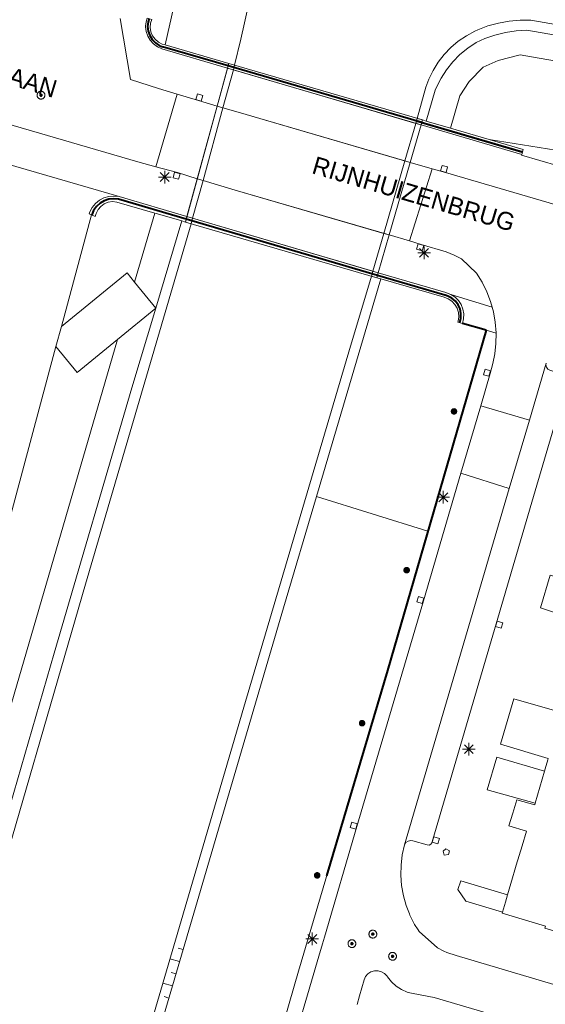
# Model space of a CAD drawing. Header units: metres. Extents: x 135779 to 137489, y 452643 to 455118.
# Tile 230 of 256: x 136888 to 136929, y 453266 to 453344. Entities that reach past the tile are written whole.
import ezdxf

# ---------------------------------------------------------------- set-up
doc = ezdxf.new("R2010")
doc.units = ezdxf.units.M
doc.linetypes.add('DGN_Style_4', pattern=[89.853097, 44.898487, -22.449243, 0.056123, -22.449243])
for name, color, linetype, lineweight in [('KTop_BTD_Groenvoorziening', 62, 'Continuous', 13), ('KTop_BTD_Groenvoorziening_gras- en kruidachtigen', 62, 'Continuous', 13), ('KTop_BTD_Groenvoorziening_heesters', 62, 'Continuous', 13), ('KTop_OBD_Brug_dek', 11, 'Continuous', 13), ('KTop_ORL_Kunstwerk (t)', 7, 'Continuous', 13), ('KTop_ORL_Weg_Straatnaam (t)', 7, 'Continuous', 13), ('KTop_PAL_Lichtmast', 40, 'Continuous', 13), ('KTop_PND_Grondvlaksituatie van BAG-pand [tachy]', 1, 'Continuous', 13), ('KTop_PUT_Brandkraan of -put', 1, 'Continuous', 13), ('KTop_PUT_Inspectie- of rioolput', 15, 'Continuous', 13), ('KTop_PUT_Kolk', 15, 'Continuous', 13), ('KTop_SHD_Hek (l)', 15, 'DGN_Style_4', 40), ('KTop_SHD_Kademuur', 16, 'Continuous', 13), ('KTop_SHD_Muur', 15, 'Continuous', 13), ('KTop_SYM_Taludsymbool', 7, 'Continuous', 13), ('KTop_VGO_Boom', 92, 'Continuous', 13), ('KTop_WGD_Rijbaan_Lokale weg', 251, 'Continuous', 13), ('KTop_WGD_Rijbaan_Lokale weg_verkeersdrempel', 40, 'Continuous', 13), ('KTop_WGD_Voetpad', 251, 'Continuous', 13), ('KTop_WTD_Waterloop', 150, 'Continuous', 13)]:
    doc.layers.add(name, color=color, linetype=linetype, lineweight=lineweight)
doc.styles.add('Style-ROVU', font='ROVU.shx')
doc.styles.add('Style-ROVUCURSIEF', font='ROVUCURSIEF.shx')

# ---------------------------------------------------------------- blocks, each defined once
blk = doc.blocks.new('PAL_Lichtmast')
at = {"layer": 'KTop_PAL_Lichtmast'}
for p, q in [((-0.354, -0.354), (0.354, 0.354)), ((0.354, -0.354), (-0.354, 0.354)), ((0, -0.5), (0, 0.5)), ((-0.5, 0), (0.5, 0))]:
    blk.add_line(p, q, dxfattribs=at)
blk = doc.blocks.new('PUT_Kolk')
at = {"layer": 'KTop_PUT_Kolk', "flags": 128}
blk.add_lwpolyline([(0.225, -0.225), (0.225, 0.225), (-0.225, 0.225), (-0.225, -0.225), (0.225, -0.225)], dxfattribs=at)
blk = doc.blocks.new('PUT_Brandkraan_of_-put')
at = {"layer": 'KTop_PUT_Brandkraan of -put'}
for p, q in [((-0.25, 0.034), (0, 0.25)), ((-0.158, -0.25), (-0.25, 0.034)), ((0, 0.25), (0.25, 0.033)), ((0.25, 0.033), (0.158, -0.25)), ((0.158, -0.25), (-0.158, -0.25))]:
    blk.add_line(p, q, dxfattribs=at)
blk = doc.blocks.new('PUT_Inspectie-_of_rioolput')
at = {"layer": 'KTop_PUT_Inspectie- of rioolput', "flags": 128}
for points in [[(0.31, 0), (0.308, 0.032), (0.303, 0.064), (0.294, 0.095), (0.283, 0.126), (0.268, 0.155), (0.25, 0.182), (0.23, 0.207), (0.207, 0.23), (0.182, 0.25), (0.154, 0.268), (0.126, 0.283), (0.095, 0.294), (0.064, 0.303), (0.032, 0.308), (0, 0.309), (-0.032, 0.308), (-0.064, 0.303), (-0.096, 0.294), (-0.126, 0.283), (-0.155, 0.268), (-0.182, 0.25), (-0.207, 0.23), (-0.23, 0.207), (-0.25, 0.182), (-0.268, 0.154), (-0.283, 0.126), (-0.294, 0.095), (-0.303, 0.064), (-0.308, 0.032), (-0.309, 0), (-0.308, -0.032), (-0.303, -0.064), (-0.294, -0.096), (-0.283, -0.126), (-0.268, -0.155), (-0.25, -0.182), (-0.23, -0.207), (-0.207, -0.23), (-0.182, -0.25), (-0.155, -0.268), (-0.126, -0.283), (-0.096, -0.294), (-0.064, -0.303), (-0.032, -0.308), (0, -0.309), (0.032, -0.308), (0.064, -0.303), (0.095, -0.294), (0.126, -0.283), (0.155, -0.268), (0.182, -0.25), (0.207, -0.23), (0.23, -0.207), (0.25, -0.182), (0.268, -0.155), (0.283, -0.126), (0.294, -0.096), (0.303, -0.064), (0.308, -0.032), (0.31, 0)], [(0.095, 0), (0.094, 0.009), (0.092, 0.019), (0.09, 0.029), (0.086, 0.038), (0.082, 0.047), (0.076, 0.055), (0.07, 0.063), (0.063, 0.07), (0.055, 0.076), (0.047, 0.082), (0.038, 0.086), (0.029, 0.09), (0.019, 0.092), (0.009, 0.094), (0, 0.094), (-0.01, 0.094), (-0.02, 0.092), (-0.029, 0.09), (-0.039, 0.086), (-0.048, 0.082), (-0.056, 0.076), (-0.064, 0.07), (-0.071, 0.063), (-0.077, 0.055), (-0.082, 0.047), (-0.087, 0.038), (-0.09, 0.029), (-0.093, 0.019), (-0.094, 0.009), (-0.095, 0), (-0.094, -0.01), (-0.093, -0.02), (-0.09, -0.029), (-0.087, -0.039), (-0.082, -0.048), (-0.077, -0.056), (-0.071, -0.064), (-0.064, -0.071), (-0.056, -0.077), (-0.047, -0.082), (-0.039, -0.087), (-0.029, -0.09), (-0.02, -0.093), (-0.01, -0.094), (0, -0.095), (0.009, -0.094), (0.019, -0.093), (0.029, -0.09), (0.038, -0.087), (0.047, -0.082), (0.055, -0.077), (0.063, -0.071), (0.07, -0.064), (0.076, -0.056), (0.082, -0.047), (0.086, -0.039), (0.09, -0.029), (0.092, -0.02), (0.094, -0.01), (0.095, 0)], [(0.035, 0), (0.034, 0.003), (0.034, 0.007), (0.033, 0.01), (0.031, 0.014), (0.03, 0.017), (0.028, 0.02), (0.026, 0.023), (0.023, 0.026), (0.02, 0.028), (0.017, 0.03), (0.014, 0.031), (0.01, 0.033), (0.007, 0.034), (0.003, 0.034), (0, 0.034), (-0.004, 0.034), (-0.007, 0.034), (-0.011, 0.033), (-0.014, 0.031), (-0.018, 0.03), (-0.021, 0.028), (-0.023, 0.026), (-0.026, 0.023), (-0.028, 0.02), (-0.03, 0.017), (-0.032, 0.014), (-0.033, 0.01), (-0.034, 0.007), (-0.035, 0.003), (-0.035, 0), (-0.035, -0.004), (-0.034, -0.007), (-0.033, -0.011), (-0.032, -0.014), (-0.03, -0.018), (-0.028, -0.021), (-0.026, -0.023), (-0.023, -0.026), (-0.021, -0.028), (-0.017, -0.03), (-0.014, -0.032), (-0.011, -0.033), (-0.007, -0.034), (-0.004, -0.035), (0, -0.035), (0.003, -0.035), (0.007, -0.034), (0.01, -0.033), (0.014, -0.032), (0.017, -0.03), (0.02, -0.028), (0.023, -0.026), (0.026, -0.023), (0.028, -0.021), (0.03, -0.017), (0.031, -0.014), (0.033, -0.011), (0.034, -0.007), (0.034, -0.004), (0.035, 0)], [(0.01, 0.02), (0.007, 0.02), (0.005, 0.021), (0.003, 0.022), (0.001, 0.022), (-0.001, 0.022), (-0.004, 0.022), (-0.006, 0.021), (-0.008, 0.02), (-0.01, 0.019), (-0.012, 0.018), (-0.014, 0.017), (-0.016, 0.015), (-0.017, 0.013), (-0.019, 0.012), (-0.02, 0.009), (-0.021, 0.007), (-0.022, 0.005), (-0.022, 0.003), (-0.022, 0.001), (-0.022, -0.001), (-0.022, -0.004), (-0.022, -0.006), (-0.021, -0.008), (-0.02, -0.01), (-0.019, -0.012), (-0.017, -0.014), (-0.016, -0.016), (-0.014, -0.017), (-0.012, -0.019), (-0.01, -0.02), (-0.008, -0.021), (-0.006, -0.022), (-0.003, -0.022), (-0.001, -0.022), (0.001, -0.022), (0.003, -0.022), (0.005, -0.022), (0.008, -0.021), (0.01, -0.02), (0.012, -0.019), (0.014, -0.017), (0.015, -0.016), (0.017, -0.014), (0.018, -0.012), (0.02, -0.01), (0.02, -0.008), (0.021, -0.006), (0.022, -0.003), (0.022, -0.001), (0.022, 0.001), (0.022, 0.003), (0.021, 0.005), (0.02, 0.008), (0.019, 0.01), (0.018, 0.012), (0.017, 0.014), (0.015, 0.015), (0.013, 0.017), (0.012, 0.018), (0.01, 0.02)]]:
    blk.add_lwpolyline(points, dxfattribs=at)
blk = doc.blocks.new('VGO_Boom')
at = {"layer": 'KTop_VGO_Boom', "flags": 128}
for points in [[(0.215, 0), (0.214, 0.022), (0.21, 0.045), (0.204, 0.066), (0.196, 0.087), (0.186, 0.108), (0.174, 0.126), (0.16, 0.144), (0.144, 0.16), (0.126, 0.174), (0.107, 0.186), (0.087, 0.196), (0.066, 0.204), (0.045, 0.21), (0.022, 0.214), (-0.001, 0.215), (-0.023, 0.214), (-0.045, 0.21), (-0.067, 0.204), (-0.088, 0.196), (-0.108, 0.186), (-0.127, 0.174), (-0.144, 0.16), (-0.16, 0.144), (-0.174, 0.126), (-0.187, 0.107), (-0.197, 0.087), (-0.205, 0.066), (-0.211, 0.045), (-0.214, 0.022), (-0.215, -0.001), (-0.214, -0.023), (-0.211, -0.045), (-0.205, -0.067), (-0.197, -0.088), (-0.187, -0.108), (-0.174, -0.127), (-0.16, -0.144), (-0.144, -0.16), (-0.127, -0.174), (-0.108, -0.187), (-0.088, -0.197), (-0.067, -0.205), (-0.045, -0.211), (-0.023, -0.214), (0, -0.215), (0.022, -0.214), (0.045, -0.211), (0.066, -0.205), (0.087, -0.197), (0.108, -0.187), (0.126, -0.174), (0.144, -0.16), (0.16, -0.144), (0.174, -0.127), (0.186, -0.108), (0.196, -0.088), (0.204, -0.067), (0.21, -0.045), (0.214, -0.023), (0.215, -0.001)], [(0.155, 0), (0.154, 0.016), (0.152, 0.032), (0.147, 0.048), (0.142, 0.063), (0.134, 0.078), (0.125, 0.091), (0.115, 0.104), (0.104, 0.115), (0.091, 0.125), (0.077, 0.134), (0.063, 0.142), (0.048, 0.147), (0.032, 0.152), (0.016, 0.154), (-0.001, 0.155), (-0.017, 0.154), (-0.033, 0.152), (-0.048, 0.147), (-0.064, 0.142), (-0.078, 0.134), (-0.092, 0.125), (-0.104, 0.115), (-0.116, 0.104), (-0.126, 0.091), (-0.135, 0.077), (-0.142, 0.063), (-0.148, 0.048), (-0.152, 0.032), (-0.155, 0.016), (-0.155, -0.001), (-0.155, -0.017), (-0.152, -0.033), (-0.148, -0.048), (-0.142, -0.064), (-0.135, -0.078), (-0.126, -0.092), (-0.116, -0.104), (-0.104, -0.116), (-0.092, -0.126), (-0.078, -0.135), (-0.064, -0.142), (-0.048, -0.148), (-0.033, -0.152), (-0.017, -0.155), (0, -0.155), (0.016, -0.155), (0.032, -0.152), (0.048, -0.148), (0.063, -0.142), (0.078, -0.135), (0.091, -0.126), (0.104, -0.116), (0.115, -0.104), (0.125, -0.092), (0.134, -0.078), (0.142, -0.064), (0.147, -0.048), (0.152, -0.033), (0.154, -0.017), (0.155, -0.001)], [(0.095, 0), (0.094, 0.01), (0.093, 0.02), (0.09, 0.029), (0.087, 0.039), (0.082, 0.048), (0.077, 0.056), (0.071, 0.064), (0.064, 0.071), (0.056, 0.077), (0.047, 0.082), (0.039, 0.087), (0.029, 0.09), (0.02, 0.093), (0.01, 0.094), (-0.001, 0.095), (-0.01, 0.094), (-0.02, 0.093), (-0.03, 0.09), (-0.039, 0.087), (-0.048, 0.082), (-0.056, 0.077), (-0.064, 0.071), (-0.071, 0.064), (-0.077, 0.056), (-0.083, 0.047), (-0.087, 0.039), (-0.091, 0.029), (-0.093, 0.02), (-0.095, 0.01), (-0.095, -0.001), (-0.095, -0.01), (-0.093, -0.02), (-0.091, -0.03), (-0.087, -0.039), (-0.083, -0.048), (-0.077, -0.056), (-0.071, -0.064), (-0.064, -0.071), (-0.056, -0.077), (-0.048, -0.083), (-0.039, -0.087), (-0.03, -0.091), (-0.02, -0.093), (-0.01, -0.095), (0, -0.095), (0.01, -0.095), (0.02, -0.093), (0.029, -0.091), (0.039, -0.087), (0.048, -0.083), (0.056, -0.077), (0.064, -0.071), (0.071, -0.064), (0.077, -0.056), (0.082, -0.048), (0.087, -0.039), (0.09, -0.03), (0.093, -0.02), (0.094, -0.01), (0.095, -0.001)], [(0.035, 0), (0.035, 0.004), (0.034, 0.007), (0.033, 0.011), (0.032, 0.014), (0.03, 0.018), (0.028, 0.021), (0.026, 0.023), (0.023, 0.026), (0.021, 0.028), (0.017, 0.03), (0.014, 0.032), (0.011, 0.033), (0.007, 0.034), (0.004, 0.035), (-0.001, 0.035), (-0.004, 0.035), (-0.008, 0.034), (-0.011, 0.033), (-0.015, 0.032), (-0.018, 0.03), (-0.021, 0.028), (-0.024, 0.026), (-0.027, 0.023), (-0.029, 0.021), (-0.031, 0.017), (-0.032, 0.014), (-0.034, 0.011), (-0.035, 0.007), (-0.035, 0.004), (-0.035, -0.001), (-0.035, -0.004), (-0.035, -0.008), (-0.034, -0.011), (-0.032, -0.015), (-0.031, -0.018), (-0.029, -0.021), (-0.027, -0.024), (-0.024, -0.027), (-0.021, -0.029), (-0.018, -0.031), (-0.015, -0.032), (-0.011, -0.034), (-0.008, -0.035), (-0.004, -0.035), (0, -0.035), (0.004, -0.035), (0.007, -0.035), (0.011, -0.034), (0.014, -0.032), (0.018, -0.031), (0.021, -0.029), (0.023, -0.027), (0.026, -0.024), (0.028, -0.021), (0.03, -0.018), (0.032, -0.015), (0.033, -0.011), (0.034, -0.008), (0.035, -0.004), (0.035, 0)]]:
    blk.add_lwpolyline(points, dxfattribs=at)

msp = doc.modelspace()

# ---------------------------------------------------------------- linework, layer by layer
at = {"layer": 'KTop_BTD_Groenvoorziening', "flags": 128}
for points in [[(136899.063, 453341.881), (136900.616, 453348.791), (136900.812, 453349.41), (136901.082, 453349.999), (136901.422, 453350.551), (136901.828, 453351.057), (136902.293, 453351.509), (136902.81, 453351.9), (136909.352, 453355.499)], [(136964.479, 453327.481), (136936.484, 453332.55), (136932.565, 453333.139), (136924.666, 453334.418)], [(136890.859, 453319.639), (136893.239, 453328.457)], [(136890.434, 453318.063), (136890.859, 453319.639)], [(136922.559, 453319.881), (136924.441, 453319.341)], [(136924.441, 453319.341), (136925.222, 453319.118)], [(136873.385, 453261.424), (136878.083, 453275.394), (136885.223, 453298.752), (136890.434, 453318.063)]]:
    msp.add_lwpolyline(points, dxfattribs=at)
at = {"layer": 'KTop_BTD_Groenvoorziening_gras- en kruidachtigen', "flags": 128}
for points in [[(136967.593, 453336.05), (136937.482, 453341.342), (136927.648, 453343.036), (136926.795, 453342.989), (136925.951, 453342.863), (136925.122, 453342.658), (136924.316, 453342.377), (136923.644, 453342.074), (136922.98, 453341.626), (136922.365, 453341.115), (136921.804, 453340.545), (136921.302, 453339.921), (136920.865, 453339.251), (136920.497, 453338.54), (136920.393, 453338.302), (136919.697, 453335.866)], [(136921.612, 453335.308), (136922.348, 453337.863), (136923.088, 453338.999), (136924.205, 453340.133), (136925.374, 453340.66), (136927.133, 453341.095), (136966.902, 453334.149)], [(136896.65, 453323.14), (136898.238, 453328.598)], [(136898.322, 453321.089), (136900.388, 453327.973)], [(136890.859, 453319.639), (136896.051, 453323.872), (136896.65, 453323.14)], [(136898.322, 453321.089), (136896.65, 453323.14)], [(136862.138, 453197.816), (136870.062, 453224.866), (136872.325, 453232.592), (136877.743, 453250.823), (136881.887, 453265.069), (136881.888, 453265.073), (136883.884, 453271.818), (136890.281, 453293.835), (136896.434, 453314.799), (136898.322, 453321.089)], [(136895.306, 453318.62), (136898.322, 453321.089)], [(136924.441, 453319.341), (136919.823, 453303.459)], [(136878.147, 453259.965), (136881.874, 453272.609), (136895.306, 453318.62)], [(136890.434, 453318.063), (136892.109, 453316.006), (136895.306, 453318.62)], [(136919.823, 453303.459), (136916.625, 453292.463), (136909.597, 453268.721), (136906.215, 453256.959), (136899.196, 453259.033)]]:
    msp.add_lwpolyline(points, dxfattribs=at)
at = {"layer": 'KTop_BTD_Groenvoorziening_heesters', "flags": 128}
for points in [[(136916.113, 453323.402), (136911.027, 453306.211)], [(136911.027, 453306.211), (136908.425, 453297.413), (136897.304, 453259.592)], [(136911.027, 453306.211), (136919.823, 453303.459)]]:
    msp.add_lwpolyline(points, dxfattribs=at)
at = {"layer": 'KTop_OBD_Brug_dek', "flags": 128}
for points in [[(136904.098, 453340.414), (136900.668, 453327.891)], [(136919.287, 453335.558), (136919.401, 453335.952)], [(136918.43, 453332.599), (136919.287, 453335.558)], [(136916.773, 453326.874), (136918.43, 453332.599)], [(136915.907, 453323.885), (136916.773, 453326.874)], [(136915.794, 453323.495), (136915.907, 453323.885)]]:
    msp.add_lwpolyline(points, dxfattribs=at)
at = {"layer": 'KTop_PND_Grondvlaksituatie van BAG-pand [tachy]', "flags": 128}
for points in [[(136929.334, 453285.506), (136929.307, 453285.414), (136929.1, 453284.704), (136929.044, 453284.514)], [(136929.044, 453284.514), (136928.302, 453281.977)], [(136928.302, 453281.977), (136928.269, 453281.864), (136926.857, 453282.255), (136926.532, 453281.196), (136926.221, 453280.186), (136927.614, 453279.787), (136927.271, 453278.627), (136926.817, 453277.093), (136926.706, 453276.718), (136926.52, 453276.086), (136926.123, 453274.745)], [(136926.123, 453274.745), (136925.955, 453274.178), (136925.721, 453273.386)], [(136925.721, 453273.386), (136925.692, 453273.288), (136929.123, 453272.278), (136929.073, 453272.122), (136930.235, 453271.767), (136930.291, 453271.957), (136935.596, 453270.37)]]:
    msp.add_lwpolyline(points, dxfattribs=at)
at = {"layer": 'KTop_SHD_Hek (l)', "flags": 128}
for points in [[(136897.806, 453343.957), (136897.718, 453343.694), (136897.681, 453343.329), (136897.723, 453342.964), (136897.843, 453342.617), (136898.035, 453342.305), (136898.29, 453342.041), (136898.596, 453341.838), (136898.853, 453341.734)], [(136904.044, 453340.216), (136898.853, 453341.734)], [(136919.34, 453335.742), (136904.044, 453340.216)], [(136927.31, 453333.411), (136918.922, 453335.864)], [(136919.345, 453335.758), (136927.247, 453333.423)], [(136895.37, 453329.685), (136894.995, 453329.725), (136894.615, 453329.686), (136894.252, 453329.568), (136893.922, 453329.378), (136893.638, 453329.123), (136893.413, 453328.814), (136893.258, 453328.466), (136893.257, 453328.464)], [(136900.728, 453328.108), (136895.37, 453329.685)], [(136915.849, 453323.674), (136900.728, 453328.108)], [(136921.174, 453322.11), (136915.849, 453323.674)], [(136922.352, 453319.956), (136922.438, 453320.307), (136922.444, 453320.668), (136922.371, 453321.021), (136922.222, 453321.35), (136922.004, 453321.638), (136921.729, 453321.871), (136921.409, 453322.038), (136921.186, 453322.107)], [(136924.441, 453319.341), (136916.625, 453292.463), (136909.597, 453268.721), (136906.215, 453256.959), (136897.304, 453259.592)], [(136924.441, 453319.341), (136922.559, 453319.881)]]:
    msp.add_lwpolyline(points, dxfattribs=at)
at = {"layer": 'KTop_SHD_Kademuur', "flags": 128}
for points in [[(136897.65, 453344.004), (136897.556, 453343.702), (136897.523, 453343.356), (136897.519, 453343.32), (136897.563, 453342.939), (136897.684, 453342.575), (136897.878, 453342.243), (136898.136, 453341.96), (136898.448, 453341.735), (136898.799, 453341.58), (136903.999, 453340.052)], [(136897.65, 453344.004), (136897.998, 453343.899), (136897.903, 453343.588), (136897.88, 453343.247), (136897.937, 453342.91), (136898.071, 453342.596), (136898.274, 453342.321), (136898.535, 453342.1), (136898.84, 453341.946), (136899.063, 453341.881)], [(136904.557, 453340.28), (136904.098, 453340.414), (136899.063, 453341.881)], [(136904.458, 453339.917), (136904.557, 453340.28)], [(136903.999, 453340.052), (136903.177, 453337.051)], [(136903.633, 453336.916), (136904.458, 453339.917)], [(136903.177, 453337.051), (136901.606, 453331.315)], [(136902.058, 453331.179), (136903.633, 453336.916)], [(136918.869, 453335.681), (136918.012, 453332.721)], [(136918.983, 453336.074), (136918.869, 453335.681)], [(136919.697, 453335.866), (136919.401, 453335.952), (136918.983, 453336.074)], [(136919.697, 453335.866), (136921.612, 453335.308)], [(136918.43, 453332.599), (136919.287, 453335.558)], [(136919.287, 453335.558), (136927.253, 453333.216)], [(136921.612, 453335.308), (136924.666, 453334.418)], [(136924.666, 453334.418), (136927.371, 453333.629), (136927.253, 453333.216)], [(136918.012, 453332.721), (136916.355, 453326.995)], [(136916.773, 453326.874), (136918.43, 453332.599)], [(136901.606, 453331.315), (136900.787, 453328.324)], [(136901.238, 453328.192), (136902.058, 453331.179)], [(136893.239, 453328.457), (136893.048, 453328.532), (136893.107, 453328.69), (136893.299, 453329.046), (136893.557, 453329.356), (136893.871, 453329.61), (136894.229, 453329.797), (136894.616, 453329.91), (136895.019, 453329.945), (136895.42, 453329.9)], [(136898.238, 453328.598), (136895.232, 453329.471), (136894.896, 453329.5), (136894.563, 453329.449), (136894.251, 453329.321), (136893.978, 453329.124), (136893.758, 453328.868), (136893.605, 453328.568), (136893.542, 453328.338), (136893.239, 453328.457)], [(136900.787, 453328.324), (136895.42, 453329.9)], [(136900.388, 453327.973), (136898.465, 453328.532), (136898.238, 453328.598)], [(136900.388, 453327.973), (136900.668, 453327.891), (136901.119, 453327.76)], [(136901.119, 453327.76), (136901.238, 453328.192)], [(136916.355, 453326.995), (136915.49, 453324.007)], [(136915.907, 453323.885), (136916.773, 453326.874)], [(136915.49, 453324.007), (136915.377, 453323.616)], [(136915.377, 453323.616), (136915.794, 453323.495), (136916.113, 453323.402)], [(136921.649, 453322.172), (136921.29, 453322.308), (136921.236, 453322.321), (136915.907, 453323.885)], [(136922.559, 453319.881), (136922.19, 453319.979), (136922.214, 453320.058), (136922.268, 453320.403), (136922.243, 453320.751), (136922.139, 453321.084), (136921.963, 453321.386), (136921.722, 453321.639), (136921.431, 453321.831), (136921.103, 453321.952), (136916.113, 453323.402)], [(136921.649, 453322.172), (136921.973, 453321.965), (136922.247, 453321.695), (136922.46, 453321.375), (136922.602, 453321.017), (136922.667, 453320.638), (136922.653, 453320.254), (136922.559, 453319.881)]]:
    msp.add_lwpolyline(points, dxfattribs=at)
at = {"layer": 'KTop_SHD_Muur', "flags": 128}
for points in [[(136904.098, 453340.414), (136903.999, 453340.052), (136919.287, 453335.558)], [(136919.401, 453335.952), (136904.098, 453340.414)], [(136919.287, 453335.558), (136919.287, 453335.558), (136919.401, 453335.952)], [(136915.907, 453323.885), (136900.787, 453328.324), (136900.668, 453327.891)], [(136900.668, 453327.891), (136915.794, 453323.495)], [(136915.794, 453323.495), (136915.907, 453323.885), (136915.907, 453323.885)]]:
    msp.add_lwpolyline(points, dxfattribs=at)
at = {"layer": 'KTop_SYM_Taludsymbool', "flags": 128}
for points in [[(136900.102, 453270.541), (136900.49, 453270.427)], [(136899.433, 453269.696), (136900.208, 453269.468)], [(136899.539, 453268.622), (136899.926, 453268.509)], [(136898.87, 453267.777), (136899.644, 453267.549)], [(136898.975, 453266.704), (136899.362, 453266.59)]]:
    msp.add_lwpolyline(points, dxfattribs=at)
at = {"layer": 'KTop_WGD_Rijbaan_Lokale weg', "flags": 128}
for points in [[(136898.34, 453332.249), (136900.005, 453338)], [(136900.005, 453338), (136900.019, 453337.996), (136901.69, 453337.49), (136903.177, 453337.051)], [(136918.43, 453332.599), (136918.43, 453332.599), (136904.84, 453336.56), (136903.633, 453336.916), (136902.058, 453331.179), (136904.61, 453330.41), (136916.773, 453326.874)], [(136916.773, 453326.874), (136916.773, 453326.874), (136918.365, 453326.411), (136920.172, 453332.091), (136918.43, 453332.599)], [(136901.606, 453331.315), (136900.03, 453331.79), (136898.34, 453332.249)], [(136920.172, 453332.091), (136918.365, 453326.411)], [(136961.719, 453319.887), (136961.014, 453320.094), (136941.753, 453325.771), (136934.116, 453328.024), (136932.645, 453328.457), (136921.04, 453331.845), (136920.172, 453332.091)], [(136918.365, 453326.411), (136919.29, 453326.127), (136921.262, 453325.537), (136921.914, 453325.284), (136922.485, 453324.988), (136923.674, 453323.848), (136924.117, 453323.136), (136924.489, 453322.387), (136924.788, 453321.607), (136924.911, 453321.163)], [(136925.222, 453319.118), (136925.222, 453319.144), (136925.157, 453319.978), (136925.011, 453320.801), (136924.911, 453321.163)], [(136924, 453313.383), (136924.745, 453315.918), (136924.958, 453316.724), (136925.114, 453317.477), (136925.208, 453318.308), (136925.222, 453319.118)], [(136929.173, 453316.739), (136927.846, 453312.23)], [(136924, 453313.383), (136927.846, 453312.23)], [(136905.684, 453251.085), (136908.694, 453261.36), (136911.2, 453269.891), (136911.499, 453270.887), (136911.648, 453271.394), (136914.209, 453280.138), (136919.469, 453297.96), (136922.431, 453308.043)], [(136926.257, 453306.83), (136922.431, 453308.043)], [(136926.257, 453306.83), (136917.979, 453278.704)], [(136929.789, 453267.656), (136922.053, 453269.949), (136921.313, 453270.195), (136921.078, 453270.291), (136920.586, 453270.556), (136919.128, 453271.86), (136919.058, 453271.972), (136918.781, 453272.414), (136918.412, 453273.138), (136918.371, 453273.243), (136918.116, 453273.896), (136917.895, 453274.678), (136917.753, 453275.479), (136917.69, 453276.29), (136917.707, 453277.103), (136917.804, 453277.91), (136917.979, 453278.704)], [(136914.227, 453266.072), (136914.415, 453266.771), (136914.782, 453268.037), (136914.9, 453268.289), (136915.088, 453268.505), (136915.328, 453268.659), (136915.601, 453268.742), (136915.886, 453268.746), (136916.162, 453268.671), (136916.406, 453268.523), (136916.6, 453268.313), (136916.632, 453268.263), (136916.842, 453268.005), (136916.948, 453267.874), (136917.322, 453267.539), (136917.744, 453267.267), (136918.203, 453267.067), (136918.412, 453267.003), (136919.357, 453266.818), (136920.313, 453266.63), (136928.735, 453264.164)]]:
    msp.add_lwpolyline(points, dxfattribs=at)
at = {"layer": 'KTop_WGD_Rijbaan_Lokale weg_verkeersdrempel', "flags": 128}
for points in [[(136900.005, 453338), (136898.55, 453338.44), (136896.331, 453339.136), (136895.509, 453343.954)], [(136879.648, 453337.677), (136880.888, 453337.307), (136885.749, 453335.89), (136896.9, 453332.64), (136898.34, 453332.249)], [(136922.431, 453308.043), (136924, 453313.383)], [(136927.846, 453312.23), (136926.257, 453306.83)]]:
    msp.add_lwpolyline(points, dxfattribs=at)
at = {"layer": 'KTop_WGD_Voetpad', "flags": 128}
for points in [[(136904.458, 453339.917), (136903.999, 453340.052)], [(136918.869, 453335.681), (136904.458, 453339.917)], [(136903.177, 453337.051), (136903.633, 453336.916)], [(136903.633, 453336.916), (136904.84, 453336.56), (136918.012, 453332.721)], [(136919.287, 453335.558), (136918.869, 453335.681)], [(136895.42, 453329.9), (136885.601, 453332.76), (136884.898, 453332.973), (136876.507, 453335.515)], [(136918.012, 453332.721), (136918.43, 453332.599)], [(136918.43, 453332.599), (136920.172, 453332.091)], [(136927.253, 453333.216), (136927.237, 453333.161), (136935.929, 453330.636), (136935.966, 453330.735)], [(136902.058, 453331.179), (136901.606, 453331.315)], [(136916.355, 453326.995), (136904.61, 453330.41), (136902.058, 453331.179)], [(136900.787, 453328.324), (136901.238, 453328.192)], [(136901.238, 453328.192), (136915.49, 453324.007)], [(136916.773, 453326.874), (136916.355, 453326.995)], [(136918.365, 453326.411), (136916.773, 453326.874)], [(136915.49, 453324.007), (136915.907, 453323.885)], [(136924.911, 453321.163), (136921.649, 453322.172)], [(136917.979, 453278.704), (136918.095, 453278.877), (136918.267, 453278.993), (136918.47, 453279.036), (136918.63, 453279.016), (136919.782, 453278.685), (136919.928, 453278.673), (136920.061, 453278.738), (136920.141, 453278.863), (136920.22, 453279.125), (136925.222, 453296.162), (136928.175, 453306.222), (136929.769, 453311.654), (136930.522, 453314.219), (136930.886, 453315.401), (136930.881, 453315.57), (136930.801, 453315.715), (136930.714, 453315.783), (136929.478, 453316.178), (136929.313, 453316.276), (136929.2, 453316.434), (136929.159, 453316.623), (136929.173, 453316.739)], [(136931.136, 453296.623), (136928.727, 453297.42), (136929.503, 453300.003), (136933.267, 453298.936)], [(136929.334, 453285.506), (136925.568, 453286.641), (136926.611, 453290.231), (136930.397, 453289.142)], [(136928.302, 453281.977), (136924.512, 453283.036), (136925.275, 453285.625), (136929.044, 453284.514)], [(136925.721, 453273.386), (136922.833, 453274.236), (136922.207, 453275.156), (136922.42, 453275.843), (136926.123, 453274.745)]]:
    msp.add_lwpolyline(points, dxfattribs=at)
at = {"layer": 'KTop_WTD_Waterloop', "flags": 128}
for points in [[(136904.557, 453340.28), (136905.038, 453342.326), (136906.008, 453346.71), (136906.9, 453351.11)], [(136967.876, 453336.83), (136958.179, 453338.554), (136927.973, 453343.844), (136927.111, 453343.846), (136926.252, 453343.767), (136925.404, 453343.61), (136924.575, 453343.375), (136923.771, 453343.064), (136923.544, 453342.96), (136922.867, 453342.596), (136922.231, 453342.163), (136921.644, 453341.667), (136921.112, 453341.112), (136920.64, 453340.506), (136920.233, 453339.853), (136919.897, 453339.162), (136919.668, 453338.547), (136918.983, 453336.074)], [(136836.822, 453108.588), (136852.043, 453160.425), (136863.935, 453200.841), (136881.218, 453259.822), (136884.751, 453271.757), (136892.757, 453299.287), (136901.119, 453327.76)], [(136915.377, 453323.616), (136913.577, 453317.65), (136905.405, 453290.029), (136885.363, 453221.787), (136878.872, 453199.551), (136870.155, 453169.599), (136866.563, 453157.508), (136861.253, 453139.8), (136856.269, 453122.952), (136850.874, 453104.401)]]:
    msp.add_lwpolyline(points, dxfattribs=at)

# ---------------------------------------------------------------- block references
at = {"layer": 'KTop_PAL_Lichtmast'}
for p in [(136899.031, 453331.44), (136919.529, 453325.456), (136921.044, 453306.147), (136923.063, 453286.252), (136910.686, 453271.262)]:
    msp.add_blockref('PAL_Lichtmast', p, dxfattribs=at)
at = {"layer": 'KTop_PUT_Brandkraan of -put', "rotation": 147.380756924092}
msp.add_blockref('PUT_Brandkraan_of_-put', (136921.257, 453278.087), dxfattribs=at)
at = {"layer": 'KTop_PUT_Inspectie- of rioolput'}
for p, rotation in [((136889.251, 453337.91), 253.7510423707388), ((136915.478, 453271.644), 252.8440485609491), ((136913.824, 453270.887), 252.8440485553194), ((136917.037, 453269.888), 252.8440485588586)]:
    msp.add_blockref('PUT_Inspectie-_of_rioolput', p, dxfattribs=dict(at, rotation=rotation))
at = {"layer": 'KTop_PUT_Kolk'}
for p, rotation in [((136901.761, 453337.73), 253.1530217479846), ((136899.961, 453331.55), 74.80514127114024), ((136921.108, 453332.086), 254.1767325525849), ((136919.22, 453325.887), 73.34341432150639), ((136924.504, 453315.982), 343.622697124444), ((136919.229, 453298.031), 343.6292279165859), ((136925.462, 453296.092), 163.6409910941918), ((136913.97, 453280.208), 343.6753766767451), ((136920.459, 453279.053), 163.2347974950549)]:
    msp.add_blockref('PUT_Kolk', p, dxfattribs=dict(at, rotation=rotation))
at = {"layer": 'KTop_VGO_Boom'}
for p in [(136921.892, 453312.934), (136918.15, 453300.391), (136914.627, 453288.305), (136911.079, 453276.284)]:
    msp.add_blockref('VGO_Boom', p, dxfattribs=at)

# ---------------------------------------------------------------- texts
at = {"layer": 'KTop_ORL_Kunstwerk (t)', "style": 'Style-ROVUCURSIEF'}
msp.add_text('RIJNHUIZENBRUG', height=1.4, rotation=343.68481, dxfattribs=at).set_placement((136910.58, 453331.762))
at = {"layer": 'KTop_ORL_Weg_Straatnaam (t)', "style": 'Style-ROVU'}
msp.add_text('RIJNHUIZENLAAN', height=1.4, rotation=343.0701, dxfattribs=at).set_placement((136874.91, 453342.348))

doc.saveas('drawing.dxf')
